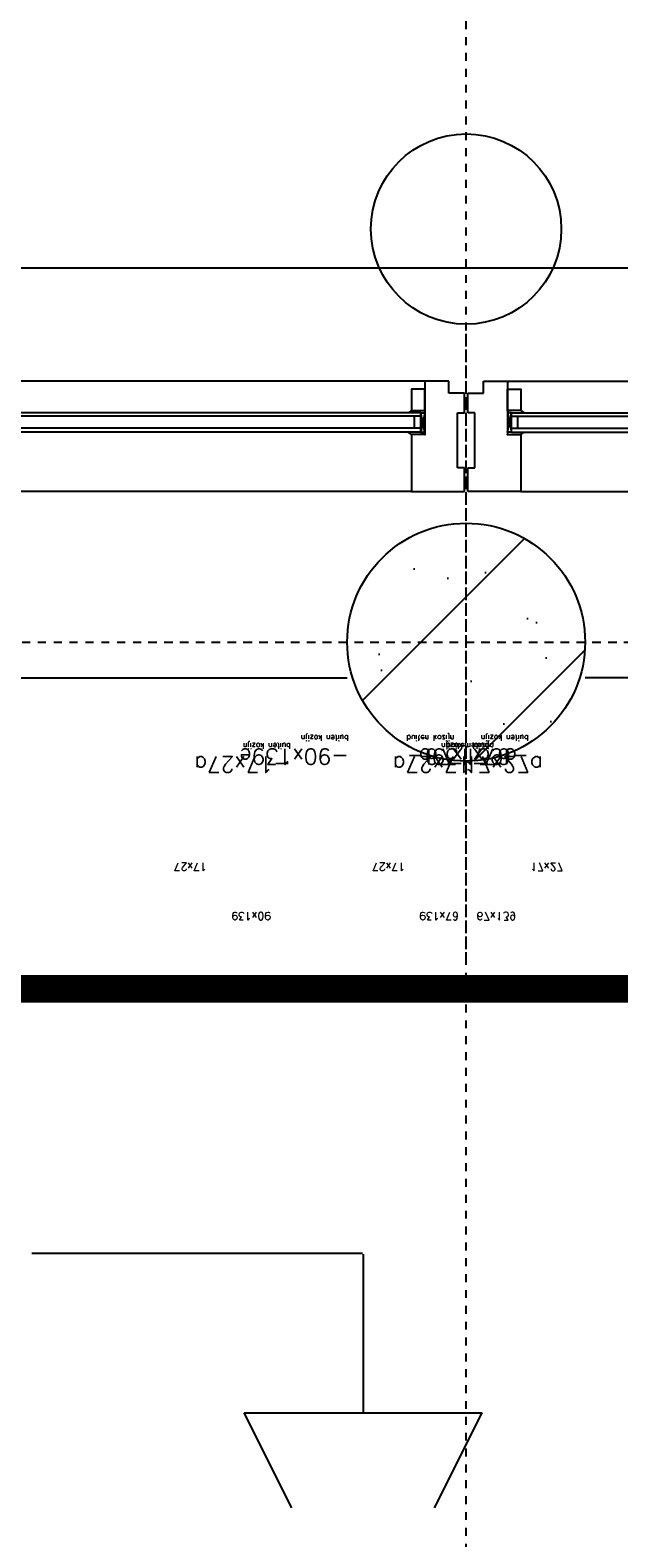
# Model space of a CAD drawing. Extents: x 0 to 1537, y 0 to 841.
# Tile 44 of 58: x 691 to 698, y 637 to 656. Entities that reach past the tile are written whole.
import ezdxf

# ---------------------------------------------------------------- set-up
doc = ezdxf.new("R2010")
doc.units = 0
doc.header["$PDSIZE"] = 2
doc.linetypes.add('DASHDOT', pattern=[25.4, 12.7, -6.35, 0, -6.35])
doc.linetypes.add('DASHDOT2', pattern=[12.7, 6.35, -3.175, 0, -3.175])
doc.layers.get('0').update_dxf_attribs({"linetype": 'CONTINUOUS'})
for name, color, linetype in [('AB$1A---_ATTRIB', 9, 'CONTINUOUS'), ('AL$1A---_ALGEMEEN', 9, 'CONTINUOUS'), ('AT$1A---_TEKSTB', 8, 'CONTINUOUS'), ('GOTEN', 3, 'CONTINUOUS'), ('STRAMIEN', 1, 'CONTINUOUS'), ('VITELDATA', 1, 'CONTINUOUS')]:
    doc.layers.add(name, color=color, linetype=linetype)
doc.styles.add('B-01', font='romans.shx', dxfattribs={"width": 1.2})
doc.styles.add('ROMANS', font='romans.shx', dxfattribs={"height": 300})

# ---------------------------------------------------------------- blocks, each defined once
blk = doc.blocks.new('-GLASA')
at = {"layer": 'AL$1A---_ALGEMEEN', "color": 15, "ltscale": 2}
for p, q in [((5, 27), (406.8, 27)), ((5, 27), (5, 3)), ((5, 22), (406.8, 22)), ((13, 22), (13, 7)), ((5, 7), (406.8, 7)), ((5, 3), (406.8, 3))]:
    blk.add_line(p, q, dxfattribs=at)
at = {"layer": 'AL$1A---_ALGEMEEN', "color": 15}
for p, q in [((17, 30), (21.2, 27)), ((17, 0), (21.2, 3))]:
    blk.add_line(p, q, dxfattribs=at)
at = {"layer": 'AL$1A---_ALGEMEEN', "color": 15, "ltscale": 2}
blk.add_lwpolyline([(5, 3), (0, 3), (5, 27), (0, 27), (5, 3)], dxfattribs=at)
at = {"layer": 'AL$1A---_ALGEMEEN'}
for p in [(0, 30), (0, 0)]:
    blk.add_point(p, dxfattribs=at)
blk = doc.blocks.new('-STR-P2')
at = {"layer": 'AL$1A---_ALGEMEEN', "linetype": 'DASHDOT', "ltscale": 0.1}
for p, q in [((0, -401), (0, 401)), ((-401, 0), (793, 0))]:
    blk.add_line(p, q, dxfattribs=at)
at = {"layer": 'AL$1A---_ALGEMEEN', "linetype": 'Continuous', "ltscale": 2}
for centre in [(0, 521), (913, 0)]:
    blk.add_circle(centre, 120, dxfattribs=at)
blk.add_point((0, 0), dxfattribs=at)
blk = doc.blocks.new('XREF_B-A3-II-112')
at = {"layer": 'AL$1A---_ALGEMEEN', "ltscale": 2}
h = blk.add_hatch(dxfattribs=at)
h.set_pattern_fill('PREFB', color=8, scale=8, angle=180, style=0)
h.set_pattern_definition([(225, (83063.04, 87003.07), (108.61, -108.61), []), (197, (83063.04, 87003.07), (-41.26, -127.724), [0, -130.56, -73.92, 0, -107.52]), (228, (83063.04, 87003.07), (29.465, -129.875), [0, -129.28, 0, -131.84, 0, -106.24]), (251, (83063.04, 87003.07), (76.66, -107.62), [0, -128, 0, -768, -105.28])])
h.paths.add_polyline_path([(83213, 87003.1, 1), (82913, 87003.1, 1)])
at = {"layer": 'AL$1A---_ALGEMEEN', "color": 8, "ltscale": 2}
for p, q in [((77678, 87475.1), (92048, 87475.1)), ((83011, 87332.1), (81291, 87332.1)), ((83041, 87332.1), (83011, 87332.1)), ((83011, 87332.1), (83011, 87265.1)), ((83041, 87317.1), (83041, 87332.1)), ((83085, 87317.1), (83085, 87332.1)), ((83085, 87332.1), (83115, 87332.1)), ((83115, 87332.1), (84835, 87332.1)), ((83115, 87332.1), (83115, 87265.1)), ((83061, 87317.1), (83041, 87317.1)), ((83061, 87292.1), (83061, 87317.1)), ((83065, 87292.1), (83065, 87317.1)), ((83065, 87317.1), (83085, 87317.1)), ((82631.3, 87292.1), (81697.8, 87292.1)), ((83052, 87223.1), (83052, 87292.1)), ((83052, 87292.1), (83061, 87292.1)), ((83074, 87292.1), (83065, 87292.1)), ((83074, 87223.1), (83074, 87292.1)), ((82631.3, 87288.1), (81697.8, 87288.1)), ((82631.3, 87273.1), (81697.8, 87273.1)), ((82631.3, 87268.1), (81697.8, 87268.1)), ((83011, 87265.1), (82994, 87265.1)), ((82994, 87265.1), (82994, 87193.1)), ((83115, 87265.1), (83132, 87265.1)), ((83132, 87265.1), (83132, 87193.1)), ((83061, 87223.1), (83052, 87223.1)), ((83061, 87193.1), (83061, 87223.1)), ((83065, 87193.1), (83065, 87223.1)), ((83065, 87223.1), (83074, 87223.1)), ((82994, 87193.1), (81308, 87193.1)), ((82994, 87193.1), (83061, 87193.1)), ((83132, 87193.1), (83065, 87193.1)), ((83132, 87193.1), (84818, 87193.1)), ((79613, 86958.1), (82913, 86958.1)), ((86513, 86958.1), (83213, 86958.1))]:
    blk.add_line(p, q, dxfattribs=at)
at = {"layer": 'AL$1A---_ALGEMEEN', "color": 8}
for points in [[(83011, 87322.1), (82994, 87322.1), (82994, 87295.1), (83011, 87295.1)], [(83115, 87322.1), (83132, 87322.1), (83132, 87295.1), (83115, 87295.1)]]:
    blk.add_lwpolyline(points, close=True, dxfattribs=at)
at = {"layer": 'AL$1A---_ALGEMEEN', "color": 8, "ltscale": 2}
blk.add_circle((83063, 87003.1), 150, dxfattribs=at)
at = {"layer": 'AL$1A---_ALGEMEEN', "color": 8, "linetype": 'Continuous'}
blk.add_circle((83063, 87003.1), 150, dxfattribs=at)
at = {"layer": 'STRAMIEN', "color": 8, "linetype": 'DASHDOT2'}
for p, q in [((83063, 35276.1), (83063, 95903.1)), ((18063, 87003.1), (104973, 87003.1))]:
    blk.add_line(p, q, dxfattribs=at)
at = {"layer": 'AL$1A---_ALGEMEEN', "color": 8, "linetype": 'DASHDOT', "ltscale": 0.5}
blk.add_blockref('-STR-P2', (83063, 87003.1), dxfattribs=at)
at = {"layer": 'AL$1A---_ALGEMEEN', "color": 8, "ltscale": 2, "rotation": 180}
blk.add_blockref('-GLASA', (83011, 87295.1), dxfattribs=at)
at = {"layer": 'AL$1A---_ALGEMEEN', "color": 8, "ltscale": 2, "xscale": -1, "rotation": 180}
blk.add_blockref('-GLASA', (83115, 87295.1), dxfattribs=at)
at = {"layer": 'AB$1A---_ATTRIB', "color": 8, "linetype": 'Continuous', "style": 'ROMANS'}
for tag, p, height in [('RUIMTENUMMER', (60177.2, 86637.4), 200), ('PEILMAAT', (60122.8, 86379.8), 150), ('RUIMTENUMMER', (23321.9, 85669.4), 200), ('PEILMAAT', (23267.5, 85411.8), 150), ('RUIMTENUMMER', (25656.2, 84910.2), 200), ('RUIMTENUMMER', (66336.2, 84906.8), 200), ('PEILMAAT', (25601.8, 84652.6), 150), ('PEILMAAT', (66281.8, 84649.2), 150), ('RUIMTENUMMER', (23536.7, 82918.7), 200), ('PEILMAAT', (23482.3, 82661.1), 150), ('RUIMTENUMMER', (84268.6, 82608.4), 200), ('PEILMAAT', (84214.2, 82350.8), 150), ('RUIMTENUMMER', (23680.6, 80585.4), 200), ('PEILMAAT', (23626.2, 80327.8), 150), ('RUIMTENUMMER', (22893.9, 79094.4), 200), ('RUIMTENUMMER', (66336.2, 79048.4), 200), ('PEILMAAT', (22839.4, 78836.8), 150), ('PEILMAAT', (66281.8, 78790.8), 150), ('RUIMTENUMMER', (84268.6, 77245.4), 200), ('PEILMAAT', (84214.2, 76987.8), 150), ('RUIMTENUMMER', (81101.2, 75686.4), 200), ('RUIMTENUMMER', (83670.6, 75687.4), 200), ('RUIMTENUMMER', (86015.2, 75686.4), 200), ('RUIMTENUMMER', (75644.2, 75605), 200), ('RUIMTENUMMER', (25752.2, 75504.4), 200), ('PEILMAAT', (81046.8, 75428.8), 150), ('PEILMAAT', (83616.2, 75429.8), 150), ('PEILMAAT', (85960.8, 75428.8), 150), ('PEILMAAT', (75589.8, 75347.4), 150), ('RUIMTENUMMER', (93080.6, 75257.4), 200), ('PEILMAAT', (25697.8, 75246.8), 150), ('PEILMAAT', (93026.2, 74999.8), 150), ('RUIMTENUMMER', (88630.2, 74488.4), 200), ('PEILMAAT', (88575.8, 74230.8), 150), ('RUIMTENUMMER', (73289.6, 74100.1), 200), ('RUIMTENUMMER', (75369.4, 73881.6), 200), ('PEILMAAT', (73235.2, 73842.5), 150), ('PEILMAAT', (75315, 73624), 150), ('RUIMTENUMMER', (78391.3, 73377.6), 200), ('RUIMTENUMMER', (23083.2, 73242.4), 200), ('RUIMTENUMMER', (25752.2, 73236.9), 200), ('PEILMAAT', (78336.8, 73120), 150), ('PEILMAAT', (23028.8, 72984.8), 150), ('PEILMAAT', (25697.8, 72979.3), 150), ('RUIMTENUMMER', (44810, 70416), 200), ('PEILMAAT', (44755.6, 70158.4), 150), ('RUIMTENUMMER', (83574.2, 63583.4), 200), ('RUIMTENUMMER', (44810, 63429.3), 200), ('PEILMAAT', (83519.8, 63325.8), 150), ('PEILMAAT', (44755.6, 63171.6), 150), ('RUIMTENUMMER', (75343.2, 53663.2), 200), ('RUIMTENUMMER', (78500, 53652), 200), ('PEILMAAT', (75288.8, 53405.6), 150), ('PEILMAAT', (78445.6, 53394.4), 150), ('RUIMTENUMMER', (23321.9, 53269.4), 200), ('PEILMAAT', (23267.5, 53011.8), 150), ('RUIMTENUMMER', (25657.5, 52384.3), 200), ('PEILMAAT', (25603.1, 52126.7), 150), ('RUIMTENUMMER', (23526.5, 50517.6), 200), ('PEILMAAT', (23472.1, 50260), 150), ('RUIMTENUMMER', (80351.5, 50113.4), 200), ('PEILMAAT', (80297.1, 49855.8), 150), ('RUIMTENUMMER', (73192.2, 49570.4), 200), ('PEILMAAT', (73137.8, 49312.8), 150), ('RUIMTENUMMER', (81727.6, 49257.3), 200), ('PEILMAAT', (81673.2, 48999.7), 150), ('RUIMTENUMMER', (76408.8, 48643.3), 200), ('RUIMTENUMMER', (79143.2, 48643.3), 200), ('PEILMAAT', (76354.4, 48385.6), 150), ('PEILMAAT', (79088.8, 48385.6), 150), ('RUIMTENUMMER', (23680.6, 48185.4), 200), ('PEILMAAT', (23626.2, 47927.8), 150), ('RUIMTENUMMER', (77664.2, 46745.4), 200), ('RUIMTENUMMER', (22695.9, 46692.4), 200), ('PEILMAAT', (77609.8, 46487.8), 150), ('PEILMAAT', (22641.4, 46434.8), 150), ('RUIMTENUMMER', (87917.6, 45636.4), 200), ('PEILMAAT', (87863.2, 45378.8), 150), ('RUIMTENUMMER', (77664.2, 43246.4), 200), ('RUIMTENUMMER', (24055.2, 43108.2), 200), ('RUIMTENUMMER', (25752.2, 43104.4), 200), ('PEILMAAT', (77609.8, 42988.8), 150), ('PEILMAAT', (24000.7, 42850.6), 150), ('PEILMAAT', (25697.8, 42846.8), 150), ('RUIMTENUMMER', (25752.2, 40842.4), 200), ('PEILMAAT', (25697.8, 40584.8), 150), ('RUIMTENUMMER', (76511.4, 38932.4), 200), ('RUIMTENUMMER', (80009, 38932.4), 200), ('PEILMAAT', (76457, 38674.7), 150), ('PEILMAAT', (79954.5, 38674.7), 150), ('RUIMTENUMMER', (81727.6, 37670.6), 200), ('PEILMAAT', (81673.2, 37412.9), 150)]:
    blk.add_attdef(tag, p, '', height=height, dxfattribs=at)
for tag, p, height in [('RUIMTENUMMER', (22252.7, 82959.3), 200), ('PEILMAAT', (22510.3, 82904.8), 150), ('RUIMTENUMMER', (22254.7, 50559.3), 200), ('PEILMAAT', (22512.3, 50504.8), 150)]:
    blk.add_attdef(tag, p, '', height=height, rotation=90, dxfattribs=at)
at = {"layer": 'AB$1A---_ATTRIB', "color": 8, "style": 'B-01', "oblique": 15, "flags": 1}
for tag, p in [('SCHACHT', (75598, 75883.1)), ('GEWICHT', (76408, 75883.1)), ('KOOI', (75868, 75883.1)), ('DAGMAAT', (76138, 75883.1)), ('PERSONEN', (76678, 75883.1))]:
    blk.add_attdef(tag, p, '', height=180, rotation=270, dxfattribs=at)
at = {"layer": 'AT$1A---_TEKSTB', "color": 8, "ltscale": 2, "style": 'ROMANS'}
for s, height, p in [('buiten kozijn', 7, (82842, 86875.7)), ('buiten kozijn', 7, (82915, 86885.7)), ('buiten kozijn', 7, (83092, 86875.7)), ('buiten kozijn', 7, (83142, 86885.7)), ('-17x27a', 20, (82842, 86858.7)), ('-90x139e', 20, (82915, 86868.7)), ('-17x27a', 20, (83092, 86858.7)), ('-67x139b', 20, (83142, 86868.7)), ('17x27', 10, (82736, 86724.7)), ('17x27', 10, (82986, 86724.7)), ('90x139', 10, (82817, 86662.7)), ('67x139', 10, (83054, 86662.7))]:
    blk.add_text(s, height=height, rotation=180, dxfattribs=at).set_placement(p)
at = {"layer": 'AT$1A---_TEKSTB', "color": 8, "ltscale": 2, "style": 'ROMANS', "oblique": 180, "text_generation_flag": 4}
for s, height, p in [('buiten kozijn', 7, (82988, 86885.7)), ('buiten kozijn', 7, (83038, 86875.7)), ('-67x139b', 20, (82988, 86868.7)), ('-17x27a', 20, (83038, 86858.7)), ('17x27', 10, (83144, 86724.7)), ('67x139', 10, (83076, 86662.7))]:
    blk.add_text(s, height=height, dxfattribs=at).set_placement(p)
blk = doc.blocks.new('$DAT003')
for p, q in [((3.2, 0.9), (2, 1.5)), ((2, -1.5), (2, 1.5)), ((0, 0), (2, 0)), ((3.2, -0.9), (2, -1.5))]:
    blk.add_line(p, q)

msp = doc.modelspace()

# ---------------------------------------------------------------- linework, layer by layer
at = {"layer": 'GOTEN', "linetype": 'DASHDOT', "const_width": 0.35}
msp.add_lwpolyline([(591.481, 643.906), (817.153, 643.906), (817.153, 622.457), (839.249, 622.457)], dxfattribs=at)
at = {"layer": 'VITELDATA'}
msp.add_lwpolyline([(695.034, 640.568), (690.865, 640.568)], dxfattribs=at)

# ---------------------------------------------------------------- block references
at = {"layer": 'VITELDATA', "xscale": 0.01, "yscale": 0.01, "zscale": 0.01}
msp.add_blockref('XREF_B-A3-II-112', (-134.29, -221.753), dxfattribs=at)
at = {"layer": 'VITELDATA', "rotation": 270}
msp.add_blockref('$DAT003', (695.042, 640.56), dxfattribs=at)

doc.saveas('drawing.dxf')
